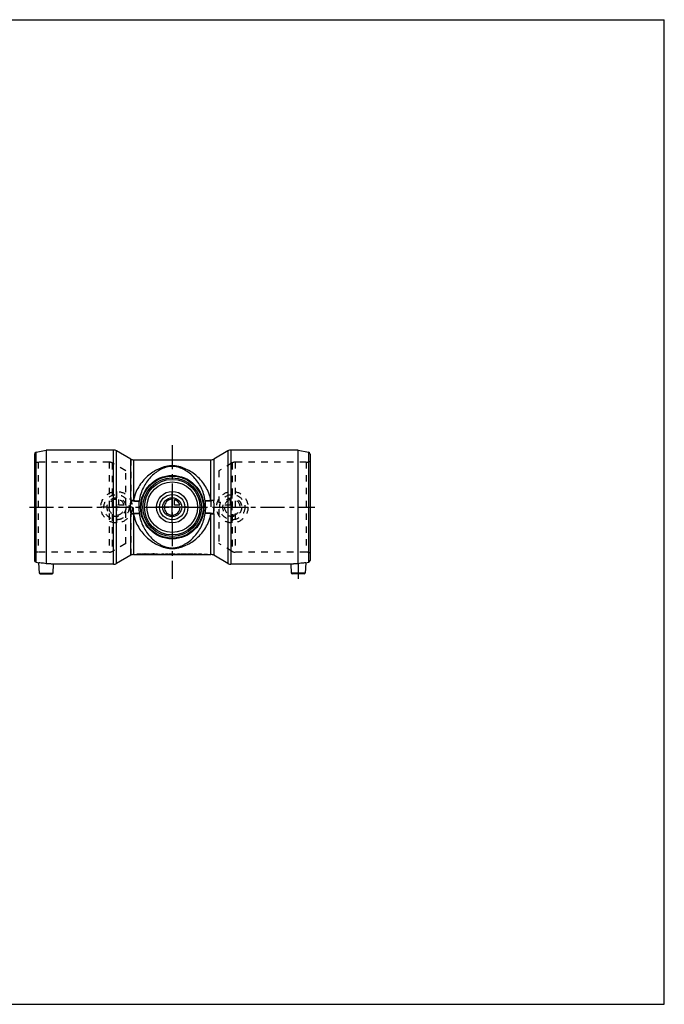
# Model space of a CAD drawing. Header units: millimetres. Extents: x 0 to 1000, y 0 to 1000.
import ezdxf

# ---------------------------------------------------------------- set-up
doc = ezdxf.new("R2010")
doc.units = ezdxf.units.MM
doc.header["$LTSCALE"] = 65.185185
doc.linetypes.add('CENTER', pattern=[0.6, 0.375, -0.075, 0.075, -0.075])
doc.linetypes.add('HIDDEN', pattern=[0.2, 0.1, -0.1])
doc.layers.get('0').update_dxf_attribs({"linetype": 'CONTINUOUS'})
for name, color, linetype in [('ACHSEN_S', 7, 'CONTINUOUS'), ('KOERPER', 7, 'CONTINUOUS'), ('KONST.EL_MIT_GEO', 7, 'CONTINUOUS'), ('KONSTR_EL', 7, 'CONTINUOUS'), ('KURVEN', 7, 'CONTINUOUS')]:
    doc.layers.add(name, color=color, linetype=linetype)

msp = doc.modelspace()

# ---------------------------------------------------------------- linework, layer by layer
at = {"color": 7, "linetype": 'Continuous'}
for p, q in [((0, 1000), (1000, 1000)), ((1000, 0), (1000, 1000)), ((0, 0), (1000, 0))]:
    msp.add_line(p, q, dxfattribs=at)
at = {"layer": 'ACHSEN_S', "color": 40, "linetype": 'CENTER'}
for p, q in [((500, 567.9), (500, 432.1)), ((355, 504.9), (645, 504.9))]:
    msp.add_line(p, q, dxfattribs=at)
at = {"layer": 'KOERPER', "color": 7, "linetype": 'Continuous'}
for p, q in [((556.6, 562.1), (542.2, 553.8)), ((628, 562.9), (559.6, 562.9)), ((460.8, 553), (539.2, 553)), ((372, 504.9), (372, 447.4)), ((628, 447.4), (628, 504.9)), ((460.8, 456.8), (472.4, 456.8)), ((473.6, 456.8), (483, 456.8)), ((488.4, 456.8), (489.4, 456.8)), ((493.8, 456.8), (497, 456.8)), ((499.1, 456.8), (502.8, 456.8)), ((505.1, 456.8), (508.8, 456.8)), ((510.9, 456.8), (515.6, 456.8)), ((521.4, 456.8), (522.4, 456.8)), ((524.9, 456.8), (527.7, 456.8)), ((529.7, 456.8), (532.2, 456.8)), ((535.4, 456.8), (539.2, 456.8)), ((556.6, 447.7), (542.2, 456)), ((620.5, 446.9), (559.6, 446.9))]:
    msp.add_line(p, q, dxfattribs=at)
at = {"layer": 'KOERPER', "color": 8, "linetype": 'HIDDEN'}
for p, q in [((452.7, 467.9), (452.7, 541.9)), ((547.3, 541.9), (547.3, 467.9)), ((533.1, 456.8), (534.5, 456.8))]:
    msp.add_line(p, q, dxfattribs=at)
at = {"layer": 'KOERPER', "color": 40, "linetype": 'CENTER'}
msp.add_line((628, 447.4), (628, 432.1), dxfattribs=at)
at = {"layer": 'KOERPER', "color": 7, "linetype": 'Continuous'}
for radius in [31.5, 29.8]:
    msp.add_circle((500, 504.9), radius, dxfattribs=at)
for centre, radius, start, end in [((371.9, 388.9), 58.5, 82.5606, 89.9435), ((628, 389.5), 57.9, 90.0171, 97.4788)]:
    msp.add_arc(centre, radius, start, end, dxfattribs=at)
at = {"layer": 'KOERPER', "color": 8, "linetype": 'HIDDEN'}
for centre, radius, start, end in [((372, 389.5), 57.9, 82.5212, 89.9829), ((628.1, 388.9), 58.5, 90.0565, 97.4394)]:
    msp.add_arc(centre, radius, start, end, dxfattribs=at)
at = {"layer": 'KOERPER', "color": 7, "linetype": 'Continuous'}
for points, knots in [([(372, 447.4), (370.2, 447.8), (367.7, 448.1), (365.2, 448.3), (364.4, 448.4)], [0, 0, 0, 0, 0.70622, 1, 1, 1, 1]), ([(635.6, 448.4), (634.8, 448.3), (632.3, 448.1), (629.8, 447.8), (628, 447.4)], [0, 0, 0, 0, 0.29379, 1, 1, 1, 1])]:
    msp.add_open_spline(points, degree=3, knots=knots, dxfattribs=at)
at = {"layer": 'KONST.EL_MIT_GEO', "color": 7, "linetype": 'Continuous'}
for p, q in [((457.8, 511.8), (457.8, 553.8)), ((460.8, 553), (460.8, 511.6)), ((539.2, 511.6), (539.2, 553)), ((542.2, 553.8), (542.2, 511.8)), ((457.8, 456), (457.8, 498.1)), ((460.8, 498.2), (460.8, 456.8)), ((539.2, 456.8), (539.2, 498.2)), ((542.2, 498.1), (542.2, 456)), ((473, 456.8), (472.4, 456.8)), ((473.6, 456.8), (473, 456.8)), ((503, 456.8), (502.8, 456.8)), ((505.1, 456.8), (504.9, 456.8))]:
    msp.add_line(p, q, dxfattribs=at)
at = {"layer": 'KONST.EL_MIT_GEO', "color": 8, "linetype": 'HIDDEN'}
for p, q in [((460.8, 498.2), (460.8, 511.6)), ((539.2, 511.6), (539.2, 498.2)), ((542.2, 498.1), (542.2, 511.8)), ((483, 456.8), (483, 457.5)), ((488.4, 456.8), (488.4, 456.8)), ((489.4, 456.8), (489.4, 457.5)), ((497, 456.8), (497, 457.5)), ((499.1, 457.5), (499.1, 456.8)), ((508.8, 456.8), (508.8, 457.5)), ((510.9, 457.2), (510.9, 456.8)), ((515.6, 456.8), (515.6, 457.5)), ((521.4, 456.8), (521.4, 456.8)), ((522.4, 456.8), (522.4, 457.5)), ((529.7, 457.5), (529.7, 456.8))]:
    msp.add_line(p, q, dxfattribs=at)
at = {"layer": 'KONST.EL_MIT_GEO', "color": 7, "linetype": 'Continuous'}
for radius in [32.2, 28.2, 25.7]:
    msp.add_circle((500, 504.9), radius, dxfattribs=at)
at = {"layer": 'KONST.EL_MIT_GEO', "color": 8, "linetype": 'HIDDEN'}
msp.add_circle((500, 504.9), 31.5, dxfattribs=at)
at = {"layer": 'KONST.EL_MIT_GEO', "color": 7, "linetype": 'Continuous'}
for centre, radius, start, end in [((504.2, 504.9), 46.9, 171.5985, 179.9869), ((519, 504.9), 53, 172.9673, 179.9873), ((481.1, 504.9), 52.8, 0.0031, 7.0423), ((495.9, 504.9), 46.8, 0.0031, 8.4115), ((504.1, 504.9), 46.8, 180.0031, 188.4115), ((518.9, 504.9), 52.8, 180.0031, 187.0423), ((481, 504.9), 53, 352.9674, 359.9872), ((495.8, 504.9), 46.9, 351.5986, 359.9868), ((533.8, 292.7), 164.1, 89.8333, 90.1684)]:
    msp.add_arc(centre, radius, start, end, dxfattribs=at)
at = {"layer": 'KONST.EL_MIT_GEO', "color": 8, "linetype": 'HIDDEN'}
for centre, major_axis, ratio, start_param, end_param in [((464, 504.9), (36.8, -36.8), 0.8391, -0.87266, -0.69813), ((482, 504.9), (36.8, 36.8), 0.8391, -2.44346, -2.32665), ((500.1, 504.9), (-3, 48.1), 0.31885, -3.33616, -3.16162), ((507.8, 504.9), (3, 48.1), 0.31885, -3.12156, -2.94703)]:
    msp.add_ellipse(centre, major_axis=major_axis, ratio=ratio, start_param=start_param, end_param=end_param, dxfattribs=at)
at = {"layer": 'KONST.EL_MIT_GEO', "color": 7, "linetype": 'Continuous'}
for points, knots in [([(539.2, 511.6), (538.8, 514.1), (537.5, 519), (534.3, 525.6), (530.1, 531.4), (525.3, 536.3), (519.9, 540.5), (515, 543.2), (510.8, 545), (507.4, 546), (503.8, 546.8), (500, 547), (496.2, 546.8), (492.6, 546), (489.2, 545), (485, 543.2), (480.1, 540.5), (474.7, 536.3), (469.9, 531.4), (465.7, 525.6), (462.5, 519), (461.2, 514.1), (460.8, 511.6)], [0, 0, 0, 0, 0.06694, 0.13159, 0.19386, 0.25417, 0.31327, 0.37231, 0.40244, 0.43352, 0.46605, 0.5, 0.53395, 0.56648, 0.59756, 0.62769, 0.68673, 0.74583, 0.80614, 0.86841, 0.93306, 1, 1, 1, 1]), ([(533.6, 511.4), (533.2, 513.8), (532.1, 518.4), (529.5, 524.8), (526.2, 530.4), (522.2, 535.3), (517.7, 539.4), (513.5, 542.3), (509.9, 544.1), (506.9, 545.3), (503.6, 546.2), (500, 546.5), (496.4, 546.2), (493.1, 545.3), (490.1, 544.1), (486.5, 542.3), (482.3, 539.4), (477.8, 535.3), (473.8, 530.4), (470.5, 524.8), (467.9, 518.4), (466.8, 513.8), (466.4, 511.4)], [0, 0, 0, 0, 0.0691, 0.13498, 0.19751, 0.25724, 0.31512, 0.37255, 0.40189, 0.43239, 0.46498, 0.5, 0.53502, 0.56761, 0.59811, 0.62745, 0.68488, 0.74276, 0.80249, 0.86502, 0.9309, 1, 1, 1, 1]), ([(457.8, 511.8), (458.2, 511.7), (459, 511.5), (460.3, 511.3), (461.6, 511.1), (462.9, 511), (464.1, 511), (465.1, 511), (465.8, 511.1), (466.2, 511.3), (466.4, 511.3), (466.4, 511.4)], [0, 0, 0, 0, 0.14249, 0.2939, 0.44693, 0.5942, 0.72867, 0.84405, 0.93538, 0.97107, 1, 1, 1, 1]), ([(460.8, 511.6), (460.5, 511.6), (459.5, 511.7), (458.5, 511.7), (457.8, 511.8)], [0, 0, 0, 0, 0.26084, 1, 1, 1, 1]), ([(460.8, 511.6), (461.4, 511.6), (462.6, 511.4), (464, 511.3), (465, 511.3), (465.6, 511.3), (466.1, 511.3), (466.3, 511.4), (466.4, 511.4)], [0, 0, 0, 0, 0.33005, 0.62478, 0.74957, 0.85512, 0.93908, 1, 1, 1, 1]), ([(542.2, 511.8), (541.8, 511.7), (541, 511.5), (539.7, 511.3), (538.4, 511.1), (537.1, 511), (535.9, 511), (534.9, 511), (534.2, 511.1), (533.8, 511.3), (533.6, 511.3), (533.6, 511.4)], [0, 0, 0, 0, 0.14249, 0.2939, 0.44693, 0.5942, 0.72867, 0.84405, 0.93538, 0.97107, 1, 1, 1, 1]), ([(539.2, 511.6), (538.6, 511.6), (537.4, 511.4), (536, 511.3), (535, 511.3), (534.4, 511.3), (533.9, 511.3), (533.7, 511.4), (533.6, 511.4)], [0, 0, 0, 0, 0.33005, 0.62478, 0.74957, 0.85512, 0.93908, 1, 1, 1, 1]), ([(542.2, 511.8), (542, 511.7), (541, 511.7), (540, 511.6), (539.2, 511.6)], [0, 0, 0, 0, 0.23499, 1, 1, 1, 1]), ([(457.8, 498.1), (458.2, 498.2), (459, 498.4), (460.3, 498.6), (461.6, 498.7), (462.9, 498.8), (464.1, 498.8), (465.1, 498.8), (465.8, 498.7), (466.2, 498.6), (466.4, 498.5), (466.4, 498.4)], [0, 0, 0, 0, 0.14249, 0.2939, 0.44693, 0.5942, 0.72867, 0.84405, 0.93538, 0.97107, 1, 1, 1, 1]), ([(457.8, 498.1), (458, 498.1), (459, 498.2), (460, 498.2), (460.8, 498.2)], [0, 0, 0, 0, 0.23499, 1, 1, 1, 1]), ([(460.8, 498.2), (461.4, 498.3), (462.6, 498.4), (464, 498.5), (465, 498.6), (465.6, 498.6), (466.1, 498.5), (466.3, 498.5), (466.4, 498.4)], [0, 0, 0, 0, 0.33005, 0.62478, 0.74957, 0.85512, 0.93908, 1, 1, 1, 1]), ([(460.8, 498.2), (461.2, 495.7), (462.5, 490.8), (465.7, 484.2), (469.9, 478.4), (474.7, 473.5), (480.1, 469.4), (485, 466.6), (489.2, 464.9), (492.6, 463.8), (496.2, 463.1), (500, 462.8), (503.8, 463.1), (507.4, 463.8), (510.8, 464.9), (515, 466.6), (519.9, 469.4), (525.3, 473.5), (530.1, 478.4), (534.3, 484.2), (537.5, 490.8), (538.8, 495.7), (539.2, 498.2)], [0, 0, 0, 0, 0.06694, 0.13159, 0.19386, 0.25416, 0.31326, 0.3723, 0.40244, 0.43352, 0.46605, 0.5, 0.53395, 0.56648, 0.59756, 0.62769, 0.68674, 0.74584, 0.80614, 0.86841, 0.93306, 1, 1, 1, 1]), ([(466.4, 498.4), (466.8, 496.1), (467.9, 491.5), (470.5, 485.1), (473.8, 479.4), (477.8, 474.6), (482.3, 470.4), (486.5, 467.6), (490.1, 465.7), (493.1, 464.5), (496.4, 463.7), (500, 463.3), (503.6, 463.7), (506.9, 464.5), (509.9, 465.7), (513.5, 467.6), (517.7, 470.4), (522.2, 474.6), (526.2, 479.4), (529.5, 485.1), (532.1, 491.5), (533.2, 496.1), (533.6, 498.4)], [0, 0, 0, 0, 0.0691, 0.13498, 0.19751, 0.25724, 0.31511, 0.37254, 0.40188, 0.43239, 0.46498, 0.5, 0.53502, 0.56761, 0.59812, 0.62746, 0.68489, 0.74276, 0.80249, 0.86502, 0.9309, 1, 1, 1, 1]), ([(542.2, 498.1), (541.8, 498.2), (541, 498.4), (539.7, 498.6), (538.4, 498.7), (537.1, 498.8), (535.9, 498.8), (534.9, 498.8), (534.2, 498.7), (533.8, 498.6), (533.6, 498.5), (533.6, 498.4)], [0, 0, 0, 0, 0.14249, 0.2939, 0.44693, 0.5942, 0.72867, 0.84405, 0.93538, 0.97107, 1, 1, 1, 1]), ([(539.2, 498.2), (538.6, 498.3), (537.4, 498.4), (536, 498.5), (535, 498.6), (534.4, 498.6), (533.9, 498.5), (533.7, 498.5), (533.6, 498.4)], [0, 0, 0, 0, 0.33005, 0.62478, 0.74957, 0.85512, 0.93908, 1, 1, 1, 1]), ([(539.2, 498.2), (539.5, 498.2), (540.5, 498.2), (541.5, 498.1), (542.2, 498.1)], [0, 0, 0, 0, 0.26084, 1, 1, 1, 1]), ([(493.8, 456.8), (493.7, 456.8), (493.1, 456.8), (492.5, 456.8), (492, 456.8)], [0, 0, 0, 0, 0.22138, 1, 1, 1, 1]), ([(533.3, 456.8), (533.2, 456.8), (532.8, 456.8), (532.5, 456.8), (532.2, 456.8)], [0, 0, 0, 0, 0.27759, 1, 1, 1, 1]), ([(535.4, 456.8), (535.3, 456.8), (534.9, 456.8), (534.6, 456.8), (534.3, 456.8)], [0, 0, 0, 0, 0.21735, 1, 1, 1, 1])]:
    msp.add_open_spline(points, degree=3, knots=knots, dxfattribs=at)
at = {"layer": 'KONST.EL_MIT_GEO', "color": 8, "linetype": 'HIDDEN'}
for points, knots in [([(494.8, 456.9), (494.8, 456.9), (494.7, 456.8), (494.7, 456.8), (494.6, 456.8), (494.5, 456.8), (494.4, 456.8), (494.1, 456.8), (493.9, 456.8), (493.8, 456.8)], [0, 0, 0, 0, 0.02081, 0.07132, 0.15336, 0.26641, 0.40931, 0.58052, 1, 1, 1, 1]), ([(494, 457), (494.1, 457), (494.3, 457), (494.5, 456.9), (494.6, 456.9), (494.7, 456.9), (494.7, 456.9), (494.8, 456.9), (494.8, 456.9), (494.8, 456.9)], [0, 0, 0, 0, 0.42024, 0.59066, 0.73253, 0.84471, 0.92641, 0.97744, 1, 1, 1, 1]), ([(531.6, 456.8), (531.6, 456.8), (531.6, 456.8), (531.6, 456.9), (531.7, 456.9), (531.8, 456.9), (531.8, 456.9), (532, 456.9), (532.2, 456.9), (532.6, 456.9), (533, 457), (533.4, 457), (533.8, 457), (534.2, 457), (534.6, 457), (535, 456.9), (535.3, 456.9), (535.6, 456.9), (535.7, 456.9), (535.8, 456.9), (535.9, 456.9), (536, 456.9), (536, 456.8), (536, 456.8), (536, 456.8)], [0, 0, 0, 0, 0.00293, 0.01028, 0.02224, 0.03873, 0.05963, 0.08475, 0.14672, 0.22232, 0.30867, 0.40244, 0.5, 0.59756, 0.69133, 0.77768, 0.85328, 0.91525, 0.94037, 0.96127, 0.97777, 0.98972, 0.99707, 1, 1, 1, 1]), ([(536, 456.8), (536, 456.8), (536, 456.8), (536, 456.8), (535.9, 456.8), (535.8, 456.8), (535.7, 456.8), (535.6, 456.8), (535.4, 456.8), (535.4, 456.8)], [0, 0, 0, 0, 0.01933, 0.06901, 0.15026, 0.26263, 0.40517, 0.57664, 1, 1, 1, 1])]:
    msp.add_open_spline(points, degree=3, knots=knots, dxfattribs=at)
at = {"layer": 'KONSTR_EL', "color": 7, "linetype": 'Continuous'}
for p, q in [((361.6, 560.9), (372, 562.9)), ((361.6, 448.9), (361.6, 560.9)), ((372, 562.9), (372, 504.9)), ((440.4, 562.9), (372, 562.9)), ((440.4, 446.9), (440.4, 562.9)), ((443.4, 447.7), (443.4, 562.1)), ((457.8, 553.8), (443.4, 562.1)), ((556.6, 562.1), (556.6, 447.7)), ((559.6, 562.9), (559.6, 446.9)), ((628, 562.9), (638.4, 560.9)), ((628, 504.9), (628, 562.9)), ((638.4, 560.9), (638.4, 448.9)), ((360, 558.9), (360, 450.9)), ((640, 558.9), (640, 450.9)), ((457.8, 456), (443.4, 447.7)), ((473, 456.8), (473, 456.7)), ((483, 456.8), (488.4, 456.8)), ((483, 456.8), (483, 456.7)), ((483, 456.7), (488.4, 456.7)), ((488.4, 456.8), (488.4, 456.7)), ((489.4, 456.8), (492, 456.8)), ((489.4, 456.8), (489.4, 456.7)), ((489.4, 456.7), (492, 456.7)), ((492, 456.8), (492, 456.7)), ((494.8, 456.8), (494.8, 456.8)), ((497, 456.8), (499.1, 456.8)), ((497, 456.8), (497, 456.7)), ((497, 456.7), (499.1, 456.7)), ((499.1, 456.8), (499.1, 456.7)), ((503, 456.8), (504.9, 456.8)), ((503, 456.8), (503, 456.7)), ((503, 456.7), (504.9, 456.7)), ((504.9, 456.8), (504.9, 456.7)), ((508.8, 456.8), (510.9, 456.8)), ((508.8, 456.8), (508.8, 456.7)), ((508.8, 456.7), (510.9, 456.7)), ((510.9, 456.8), (510.9, 456.7)), ((515.6, 456.8), (521.4, 456.8)), ((515.6, 456.8), (515.6, 456.7)), ((515.6, 456.7), (521.4, 456.7)), ((521.4, 456.8), (521.4, 456.7)), ((522.4, 456.8), (524.5, 456.8)), ((522.4, 456.8), (522.4, 456.7)), ((522.4, 456.7), (524.5, 456.7)), ((524.5, 456.8), (524.5, 456.7)), ((527.7, 456.8), (529.7, 456.8)), ((527.7, 456.8), (527.7, 456.7)), ((527.7, 456.7), (529.7, 456.7)), ((529.7, 456.8), (529.7, 456.7)), ((531.6, 456.8), (531.6, 456.7)), ((531.6, 456.7), (531.6, 456.7)), ((532.2, 456.7), (532.2, 456.7)), ((536, 456.8), (536, 456.7)), ((361.6, 448.9), (364.4, 448.4)), ((365, 438), (364.4, 448.4)), ((379, 438), (379.5, 446.9)), ((440.4, 446.9), (379.5, 446.9)), ((620.5, 446.9), (621, 438)), ((635.6, 448.4), (635, 438)), ((635.6, 448.4), (638.4, 448.9)), ((365, 438), (379, 438)), ((365.9, 437.1), (378.1, 437.1)), ((635, 438), (621, 438)), ((634.1, 437.1), (621.9, 437.1))]:
    msp.add_line(p, q, dxfattribs=at)
at = {"layer": 'KONSTR_EL', "color": 8, "linetype": 'HIDDEN'}
for p, q in [((363.9, 550.6), (363.9, 459.2)), ((436, 550.6), (363.9, 550.6)), ((436, 550.6), (436, 459.2)), ((457.8, 553.8), (457.8, 456)), ((636.1, 550.6), (564, 550.6)), ((564, 550.6), (564, 459.2)), ((636.1, 550.6), (636.1, 459.2)), ((439, 549.8), (439, 460)), ((452.7, 541.9), (439, 549.8)), ((561, 549.8), (547.3, 541.9)), ((561, 549.8), (561, 460)), ((452.7, 467.9), (439, 460)), ((561, 460), (547.3, 467.9)), ((436, 459.2), (363.9, 459.2)), ((464, 457.5), (468, 457.5)), ((464, 457.5), (464, 457.4)), ((464, 457.4), (468, 457.4)), ((466.9, 457.4), (468, 457.4)), ((466.9, 457.4), (466.9, 457.3)), ((466.9, 457.3), (468, 457.3)), ((468, 457.3), (468, 457.5)), ((468.7, 457.5), (469.6, 457.5)), ((468.7, 457.1), (468.7, 457.5)), ((468.7, 457.4), (469.6, 457.4)), ((468.7, 457.2), (470.2, 457.2)), ((468.7, 457.1), (470.2, 457.1)), ((469.6, 457.2), (469.6, 457.5)), ((469.6, 457.4), (470.2, 457.4)), ((469.6, 457.3), (470.2, 457.3)), ((469.6, 457.3), (470.2, 457.3)), ((469.6, 457.3), (470.2, 457.3)), ((469.6, 457.2), (470.2, 457.2)), ((469.6, 457.2), (470.2, 457.2)), ((470.2, 457.2), (470.2, 457.4)), ((470.2, 457.1), (470.2, 457.3)), ((470.5, 457.5), (471.4, 457.5)), ((470.5, 457.1), (470.5, 457.5)), ((470.5, 457.4), (471.4, 457.4)), ((470.5, 457.2), (471.5, 457.2)), ((470.5, 457.1), (471.5, 457.1)), ((471.4, 457.2), (471.4, 457.5)), ((471.4, 457.3), (471.4, 457.3)), ((471.4, 457.3), (471.4, 457.2)), ((471.4, 457.2), (471.4, 457.2)), ((471.5, 457.2), (471.5, 457.1)), ((471.6, 457.3), (471.6, 457.2)), ((471.6, 457.3), (471.6, 457.2)), ((471.7, 457.3), (471.7, 457.2)), ((471.8, 457.5), (472.7, 457.5)), ((471.8, 457.5), (471.8, 457.4)), ((471.8, 457.4), (472.7, 457.4)), ((472.1, 457.4), (472.1, 457.3)), ((472.3, 457.2), (472.3, 457.1)), ((472.4, 456.7), (473.6, 456.7)), ((472.5, 457.3), (472.5, 457.2)), ((472.6, 457.3), (472.6, 457.2)), ((472.7, 457.5), (472.7, 457.4)), ((472.9, 457.5), (473.8, 457.5)), ((472.9, 457.1), (472.9, 457.5)), ((472.9, 457.4), (473.8, 457.4)), ((472.9, 457.2), (473.8, 457.2)), ((472.9, 457.1), (473.8, 457.1)), ((473, 456.8), (473, 456.8)), ((473.8, 457.1), (473.8, 457.5)), ((473.9, 457.5), (474.8, 457.5)), ((473.9, 457.5), (473.9, 457.4)), ((473.9, 457.4), (474.8, 457.4)), ((474.6, 457.2), (475.6, 457.2)), ((474.6, 457.2), (474.6, 457.1)), ((474.6, 457.1), (475.6, 457.1)), ((474.8, 457.5), (474.8, 457.4)), ((474.9, 457.5), (475.4, 457.5)), ((474.9, 457.5), (474.9, 457.4)), ((474.9, 457.4), (475.4, 457.4)), ((475, 457.4), (475.3, 457.4)), ((475, 457.4), (475, 457.3)), ((475, 457.3), (475.3, 457.3)), ((475.1, 457.3), (475.1, 457.2)), ((475.3, 457.4), (475.3, 457.3)), ((475.4, 457.5), (475.4, 457.4)), ((475.5, 457.5), (476.3, 457.5)), ((475.5, 457.5), (475.5, 457.4)), ((475.5, 457.4), (476.3, 457.4)), ((475.6, 457.2), (475.6, 457.1)), ((476.3, 457.5), (476.3, 457.4)), ((476.3, 457.3), (476.8, 457.3)), ((476.3, 457.1), (476.3, 457.3)), ((476.3, 457.2), (476.8, 457.2)), ((476.3, 457.2), (478.2, 457.2)), ((476.3, 457.1), (478.2, 457.1)), ((476.8, 457.5), (477.7, 457.5)), ((476.8, 457.2), (476.8, 457.5)), ((476.8, 457.4), (477.7, 457.4)), ((477.4, 457.1), (479.2, 457.1)), ((477.4, 457.1), (477.4, 457)), ((477.4, 457), (479.2, 457)), ((477.7, 457.2), (477.7, 457.5)), ((477.7, 457.3), (478.2, 457.3)), ((477.7, 457.2), (478.2, 457.2)), ((478.2, 457.1), (478.2, 457.3)), ((478.4, 457.5), (480, 457.5)), ((478.4, 457.1), (478.4, 457.5)), ((478.4, 457.4), (480, 457.4)), ((478.4, 457.2), (480, 457.2)), ((478.4, 457.1), (480, 457.1)), ((479.2, 457.1), (479.2, 457)), ((479.3, 457.4), (479.9, 457.4)), ((479.3, 457.4), (480, 457.4)), ((479.3, 457.2), (479.3, 457.4)), ((479.3, 457.3), (480, 457.3)), ((479.3, 457.3), (479.9, 457.3)), ((479.3, 457.3), (479.9, 457.3)), ((479.3, 457.3), (480, 457.3)), ((479.3, 457.2), (480, 457.2)), ((479.3, 457.2), (479.9, 457.2)), ((479.9, 457.2), (479.9, 457.4)), ((480, 457.3), (480, 457.5)), ((480, 457.1), (480, 457.3)), ((480.2, 457.3), (480.2, 457.3)), ((480.3, 457.4), (480.3, 457.3)), ((480.5, 457.2), (480.5, 457.1)), ((480.6, 457.5), (480.6, 457.4)), ((481, 457.5), (481, 457.4)), ((481.1, 457.4), (481.1, 457.3)), ((481.2, 457.4), (481.2, 457.3)), ((481.2, 457.3), (481.2, 457.2)), ((481.4, 457.6), (481.4, 457.5)), ((481.4, 457.2), (481.4, 457.1)), ((481.6, 457.4), (481.6, 457.4)), ((481.6, 457.3), (481.6, 457.2)), ((481.7, 457.5), (481.7, 457.4)), ((481.7, 457.2), (481.7, 457.1)), ((481.8, 457.4), (481.8, 457.3)), ((481.8, 457.3), (481.8, 457.2)), ((481.9, 457.3), (481.9, 457.5)), ((481.9, 457.1), (481.9, 457.3)), ((483, 457.5), (485, 457.5)), ((483, 457.4), (485, 457.4)), ((483, 456.7), (488.4, 456.7)), ((483, 456.7), (483, 456.7)), ((485, 457), (485, 457.5)), ((485, 457.1), (488.1, 457.1)), ((485, 457), (488.1, 457)), ((485, 456.9), (488.1, 456.9)), ((485, 456.7), (485, 456.9)), ((485, 456.8), (488.1, 456.8)), ((485, 456.8), (488.4, 456.8)), ((485, 456.7), (488.4, 456.7)), ((488.1, 456.8), (488.1, 457.1)), ((488.4, 456.7), (488.4, 456.7)), ((489.4, 457.5), (491.5, 457.5)), ((489.4, 457.4), (491.5, 457.4)), ((489.4, 456.7), (493.8, 456.7)), ((489.4, 456.7), (489.4, 456.7)), ((491.5, 457), (491.5, 457.5)), ((491.5, 457.1), (492.1, 457.1)), ((491.5, 457), (492.1, 457)), ((491.5, 456.9), (492, 456.9)), ((491.5, 456.7), (491.5, 456.9)), ((491.5, 456.8), (492, 456.8)), ((491.5, 456.8), (492, 456.8)), ((491.5, 456.7), (492, 456.7)), ((492, 456.9), (492, 456.8)), ((492.1, 457.1), (492.1, 457)), ((492.7, 456.9), (492.7, 456.8)), ((493.8, 457.5), (496, 457.5)), ((493.8, 457.5), (493.8, 457.4)), ((493.8, 457.4), (496, 457.4)), ((494, 457), (494, 456.9)), ((494.8, 456.9), (494.8, 456.8)), ((496, 457.5), (496, 457.4)), ((497, 457.5), (499.1, 457.5)), ((497, 457.4), (499.1, 457.4)), ((497, 456.7), (499.1, 456.7)), ((497, 456.7), (497, 456.7)), ((499.1, 456.7), (499.1, 456.7)), ((500.1, 457.5), (502.2, 457.5)), ((500.1, 457.5), (500.1, 457.4)), ((500.1, 457.4), (502.2, 457.4)), ((502.2, 457.5), (502.2, 457.4)), ((502.7, 457.3), (505.2, 457.3)), ((502.7, 457.3), (502.7, 457.2)), ((502.7, 457.2), (505.2, 457.2)), ((502.8, 456.7), (505.1, 456.7)), ((503.4, 457.1), (504.6, 457.1)), ((503.4, 457.1), (503.4, 457)), ((503.4, 457), (504.6, 457)), ((504, 456.9), (504, 456.8)), ((504.6, 457.1), (504.6, 457)), ((505.2, 457.3), (505.2, 457.2)), ((505.7, 457.5), (507.8, 457.5)), ((505.7, 457.5), (505.7, 457.4)), ((505.7, 457.4), (507.8, 457.4)), ((507.8, 457.5), (507.8, 457.4)), ((508.8, 457.5), (514.6, 457.5)), ((508.8, 457.4), (514.6, 457.4)), ((508.8, 456.7), (510.9, 456.7)), ((508.8, 456.7), (508.8, 456.7)), ((510.9, 457.2), (514.6, 457.2)), ((510.9, 457.1), (514.6, 457.1)), ((510.9, 456.7), (510.9, 456.7)), ((514.6, 457.1), (514.6, 457.5)), ((515.6, 457.5), (521.4, 457.5)), ((515.6, 457.4), (521.4, 457.4)), ((515.6, 456.7), (521.4, 456.7)), ((515.6, 456.7), (515.6, 456.7)), ((517.7, 457.2), (521.4, 457.2)), ((517.7, 457), (517.7, 457.2)), ((517.7, 457.1), (521.1, 457.1)), ((517.7, 457.1), (521.4, 457.1)), ((517.7, 457), (521.1, 457)), ((517.7, 456.9), (521.1, 456.9)), ((517.7, 456.7), (517.7, 456.9)), ((517.7, 456.8), (521.1, 456.8)), ((517.7, 456.8), (521.4, 456.8)), ((517.7, 456.7), (521.4, 456.7)), ((521.1, 456.8), (521.1, 457.1)), ((521.4, 457.1), (521.4, 457.5)), ((521.4, 456.7), (521.4, 456.7)), ((522.4, 457.5), (524.5, 457.5)), ((522.4, 457.4), (524.5, 457.4)), ((522.4, 456.7), (524.9, 456.7)), ((522.4, 456.7), (522.4, 456.7)), ((524.5, 456.8), (524.5, 457.5)), ((527.7, 457.5), (529.7, 457.5)), ((527.7, 457.5), (527.7, 457.4)), ((527.7, 457.4), (529.7, 457.4)), ((527.7, 456.8), (527.7, 457)), ((527.7, 456.7), (529.7, 456.7)), ((527.7, 456.7), (527.7, 456.7)), ((529.7, 456.7), (529.7, 456.7)), ((531.6, 456.8), (531.6, 456.8)), ((532.1, 456.8), (532.1, 456.7)), ((532.1, 456.7), (532.1, 456.7)), ((532.2, 456.7), (535.3, 456.7)), ((533.1, 456.8), (534.5, 456.8)), ((533.3, 456.9), (533.6, 456.9)), ((533.3, 456.7), (533.3, 456.9)), ((533.3, 456.8), (533.6, 456.8)), ((533.6, 456.7), (533.6, 456.9)), ((533.6, 456.8), (533.8, 456.8)), ((533.6, 456.8), (533.8, 456.8)), ((533.6, 456.8), (533.8, 456.8)), ((533.6, 456.7), (533.8, 456.7)), ((533.6, 456.7), (533.8, 456.7)), ((533.6, 456.7), (533.8, 456.7)), ((533.8, 456.8), (533.8, 456.7)), ((534, 456.9), (534.4, 456.9)), ((534, 456.9), (534, 456.8)), ((534, 456.8), (534.4, 456.8)), ((534, 456.8), (534, 456.7)), ((534.1, 456.8), (534.1, 456.7)), ((534.3, 456.8), (534.3, 456.7)), ((534.4, 456.8), (534.3, 456.8)), ((534.3, 456.8), (534.3, 456.8)), ((534.4, 456.9), (534.4, 456.8)), ((535.5, 456.8), (535.5, 456.7)), ((536, 456.8), (536, 456.8)), ((636.1, 459.2), (564, 459.2))]:
    msp.add_line(p, q, dxfattribs=at)
at = {"layer": 'KONSTR_EL', "color": 7, "linetype": 'Continuous'}
for centre, radius, start, end in [((362, 558.9), 2, 101, 180), ((440.4, 556.9), 6, 60, 90), ((559.6, 556.9), 6, 90, 120), ((638, 558.9), 2, 0, 79), ((460.8, 559), 6, 240, 270), ((539.2, 559), 6, 270, 300), ((362, 450.9), 2, 180, 259), ((460.8, 450.8), 6, 90, 120), ((533.8, 288.8), 167.9, 89.8501, 90.1501), ((535.3, 496.9), 40.2, 269.996, 270.1323), ((539.2, 450.8), 6, 60, 90), ((638, 450.9), 2, 281, 360), ((440.4, 452.9), 6, 270, 300), ((559.6, 452.9), 6, 240, 270), ((365.9, 438.1), 1, 183, 270), ((378.1, 438.1), 1, 270, 357), ((621.9, 438.1), 1, 183, 270), ((634.1, 438.1), 1, 270, 357)]:
    msp.add_arc(centre, radius, start, end, dxfattribs=at)
at = {"layer": 'KONSTR_EL', "color": 8, "linetype": 'HIDDEN'}
for centre, radius, start, end in [((363.9, 560.6), 10, 247.2943, 270), ((436, 544.6), 6, 60, 90), ((564, 544.6), 6, 90, 120), ((636.1, 560.6), 10, 270, 292.7057), ((363.9, 449.2), 10, 90, 112.7057), ((436, 465.2), 6, 270, 300), ((481.4, 449.3), 8.22, 88.2542, 89.9352), ((481.4, 449.2), 8.22, 88.2542, 89.9352), ((481.4, 473.3), 16.1, 270.0097, 270.952), ((481.4, 473.2), 16.1, 270.0097, 270.9528), ((481.6, 452.8), 4.64, 87.8834, 90.0381), ((481.6, 452.7), 4.64, 87.8831, 90.0382), ((481.6, 462.4), 5.19, 270.0705, 271.802), ((481.6, 462.3), 5.19, 270.0705, 271.8031), ((481.4, 474.1), 17, 270.9295, 271.796), ((481.4, 474), 16.9, 270.9302, 271.7975), ((481.6, 463.7), 6.45, 271.7055, 273.1662), ((481.6, 463.6), 6.44, 271.7065, 273.1679), ((533.8, 432.8), 24, 90.2619, 91.3009), ((533.8, 432.3), 24.5, 90.0054, 90.265), ((533.8, 432.3), 24.5, 89.7455, 90.0051), ((533.8, 451.8), 4.91, 89.0499, 90.0397), ((533.8, 507.1), 50.4, 269.9935, 270.2817), ((533.8, 432.2), 24.6, 89.6082, 89.7457), ((533.8, 432.4), 24.5, 89.4871, 89.6082), ((533.8, 433), 23.9, 88.9647, 89.4887), ((533.8, 433.6), 23.3, 88.7912, 88.9632), ((534.6, 449.7), 7.05, 84.934, 85.943), ((534.8, 452), 4.78, 84.2964, 84.9286), ((564, 465.2), 6, 240, 270), ((636.1, 449.2), 10, 67.2943, 90)]:
    msp.add_arc(centre, radius, start, end, dxfattribs=at)
for centre, major_axis, ratio, start_param, end_param in [((464, 504.9), (36.9, -36.9), 0.8391, -0.87266, -0.76194), ((465.8, 504.9), (36.8, -36.8), 0.8391, -0.84936, -0.72193), ((465.8, 504.9), (36.9, -36.9), 0.8391, -0.84941, -0.72225), ((471.8, 504.9), (4.4, 48.1), 0.42158, -2.94777, -2.92865), ((471.8, 504.9), (4.4, 48.2), 0.42158, -2.94773, -2.92865), ((472.7, 504.9), (7.4, 47.9), 0.57312, -2.9009, -2.87899), ((472.7, 504.9), (7.4, 48), 0.57312, -2.90085, -2.87899), ((480.2, 504.9), (36.8, 36.8), 0.8391, -2.41966, -2.32665), ((480.2, 504.9), (36.9, 36.9), 0.8391, -2.41935, -2.32653), ((473.9, 504.9), (-2.6, 48.1), 0.28488, -3.33175, -3.28231), ((473.9, 504.9), (-2.6, 48.2), 0.28488, -3.33175, -3.28241), ((474.8, 504.9), (-1.7, 48.1), 0.18771, -3.32257, -3.3153), ((474.8, 504.9), (-1.7, 48.2), 0.18771, -3.32257, -3.31531), ((474.8, 504.9), (-1.7, 48.1), 0.1925, -3.30566, -3.28734), ((474.8, 504.9), (-1.7, 48.2), 0.1925, -3.30569, -3.28741), ((475.5, 504.9), (1.7, 48.1), 0.1973, -2.99549, -2.97717), ((475.5, 504.9), (1.7, 48.2), 0.1973, -2.99542, -2.97714), ((475.5, 504.9), (1.7, 48.1), 0.18771, -2.96789, -2.96061), ((475.5, 504.9), (1.7, 48.2), 0.18771, -2.96787, -2.96061), ((476.3, 504.9), (2.6, 48.1), 0.284, -3.00098, -2.95155), ((476.3, 504.9), (2.6, 48.2), 0.284, -3.00088, -2.95155), ((482, 504.9), (36.9, 36.9), 0.8391, -2.37908, -2.32653), ((493.8, 504.9), (4.9, 48), 0.45545, -2.9929, -2.92046), ((493.8, 504.9), (4.9, 48.1), 0.45545, -2.99275, -2.92046), ((496, 504.9), (4.9, 48), 0.45545, -3.01052, -2.92046), ((496, 504.9), (4.9, 48.1), 0.45545, -3.01033, -2.92046), ((500.1, 504.9), (-3, 48.2), 0.31885, -3.33616, -3.22544), ((502.2, 504.9), (-3, 48.1), 0.31885, -3.33616, -3.30614), ((502.2, 504.9), (-3, 48.2), 0.31885, -3.33616, -3.30621), ((502.2, 504.9), (-3, 48.1), 0.31885, -3.26372, -3.22564), ((502.2, 504.9), (-3, 48.2), 0.31885, -3.26387, -3.22587), ((505.7, 504.9), (3, 48.1), 0.31885, -3.05755, -3.01946), ((505.7, 504.9), (3, 48.2), 0.31885, -3.05732, -3.01931), ((505.7, 504.9), (3, 48.1), 0.31885, -2.97704, -2.94703), ((505.7, 504.9), (3, 48.2), 0.31885, -2.97698, -2.94703), ((507.8, 504.9), (3, 48.2), 0.31885, -3.05774, -2.94703), ((527.7, 504.9), (8.3, 47.8), 0.60406, -2.97048, -2.86311), ((527.7, 504.9), (8.3, 47.9), 0.60406, -2.97026, -2.86311), ((530.1, 504.9), (8.3, 47.8), 0.60406, -3.03764, -2.94314), ((530.1, 504.9), (8.3, 47.9), 0.60406, 9.59306, 9.62339), ((535.3, 504.9), (1.9, 48.1), 0.21799, -3.09637, -3.07502), ((535.3, 504.9), (1.9, 48.2), 0.21799, -3.09608, -3.07477), ((535.6, 504.9), (1.9, 48.1), 0.21799, -3.09879, -3.07502), ((535.6, 504.9), (1.9, 48.2), 0.21799, 3.18469, 3.20841)]:
    msp.add_ellipse(centre, major_axis=major_axis, ratio=ratio, start_param=start_param, end_param=end_param, dxfattribs=at)
at = {"layer": 'KONSTR_EL', "color": 7, "linetype": 'Continuous'}
for centre, major_axis, ratio, start_param, end_param in [((464, 504.9), (36.9, -36.9), 0.8391, 5.52125, 5.59835), ((482, 504.9), (36.9, 36.9), 0.8391, -2.45675, -2.37908), ((500.1, 504.9), (-3, 48.2), 0.31885, 3.05774, 3.13485), ((507.8, 504.9), (3, 48.2), 0.31885, -3.13485, -3.05774), ((530.1, 504.9), (8.3, 47.9), 0.60406, -3.05094, -2.97331), ((530.1, 504.9), (8.3, 47.8), 0.60406, -3.05133, -3.03764)]:
    msp.add_ellipse(centre, major_axis=major_axis, ratio=ratio, start_param=start_param, end_param=end_param, dxfattribs=at)
at = {"layer": 'KONSTR_EL', "color": 8, "linetype": 'HIDDEN'}
for points, knots in [([(471.6, 457.3), (471.6, 457.3), (471.5, 457.3), (471.5, 457.3), (471.4, 457.3)], [0, 0, 0, 0, 0.22096, 1, 1, 1, 1]), ([(471.4, 457.3), (471.4, 457.3), (471.5, 457.3), (471.6, 457.3), (471.6, 457.3)], [0, 0, 0, 0, 0.26291, 1, 1, 1, 1]), ([(471.6, 457.2), (471.6, 457.2), (471.5, 457.2), (471.5, 457.2), (471.4, 457.2)], [0, 0, 0, 0, 0.22099, 1, 1, 1, 1]), ([(471.4, 457.2), (471.4, 457.2), (471.5, 457.2), (471.6, 457.2), (471.6, 457.2)], [0, 0, 0, 0, 0.26291, 1, 1, 1, 1]), ([(471.5, 457.2), (471.6, 457.2), (471.8, 457.2), (472.1, 457.2), (472.3, 457.2)], [0, 0, 0, 0, 0.26049, 1, 1, 1, 1]), ([(471.5, 457.1), (471.6, 457.1), (471.8, 457.1), (472.1, 457.1), (472.3, 457.1)], [0, 0, 0, 0, 0.26049, 1, 1, 1, 1]), ([(471.7, 457.3), (471.7, 457.3), (471.7, 457.3), (471.6, 457.3), (471.6, 457.3)], [0, 0, 0, 0, 0.26633, 1, 1, 1, 1]), ([(471.6, 457.3), (471.6, 457.3), (471.7, 457.3), (471.7, 457.3), (471.7, 457.3)], [0, 0, 0, 0, 0.73713, 1, 1, 1, 1]), ([(471.7, 457.2), (471.7, 457.2), (471.7, 457.2), (471.6, 457.2), (471.6, 457.2)], [0, 0, 0, 0, 0.26634, 1, 1, 1, 1]), ([(471.6, 457.2), (471.6, 457.2), (471.7, 457.2), (471.7, 457.2), (471.7, 457.2)], [0, 0, 0, 0, 0.73709, 1, 1, 1, 1]), ([(472.5, 457.3), (472.4, 457.3), (472.3, 457.4), (472.2, 457.4), (472.1, 457.4)], [0, 0, 0, 0, 0.21747, 1, 1, 1, 1]), ([(472.5, 457.2), (472.4, 457.2), (472.3, 457.3), (472.2, 457.3), (472.1, 457.3)], [0, 0, 0, 0, 0.21747, 1, 1, 1, 1]), ([(472.3, 457.2), (472.3, 457.2), (472.4, 457.2), (472.5, 457.2), (472.6, 457.3), (472.6, 457.3), (472.6, 457.3)], [0, 0, 0, 0, 0.39772, 0.71097, 0.90874, 1, 1, 1, 1]), ([(472.3, 457.1), (472.3, 457.1), (472.4, 457.1), (472.5, 457.1), (472.6, 457.2), (472.6, 457.2), (472.6, 457.2)], [0, 0, 0, 0, 0.39771, 0.71095, 0.90871, 1, 1, 1, 1]), ([(472.6, 457.3), (472.6, 457.3), (472.5, 457.3), (472.5, 457.3), (472.5, 457.3)], [0, 0, 0, 0, 0.28989, 1, 1, 1, 1]), ([(472.6, 457.2), (472.6, 457.2), (472.5, 457.2), (472.5, 457.2), (472.5, 457.2)], [0, 0, 0, 0, 0.28992, 1, 1, 1, 1]), ([(480.3, 457.4), (480.2, 457.4), (480.2, 457.4), (480.2, 457.4), (480.2, 457.3)], [0, 0, 0, 0, 0.38447, 1, 1, 1, 1]), ([(480.2, 457.3), (480.2, 457.3), (480.2, 457.3), (480.3, 457.3), (480.4, 457.2), (480.5, 457.2), (480.5, 457.2)], [0, 0, 0, 0, 0.10446, 0.28978, 0.5896, 1, 1, 1, 1]), ([(480.3, 457.3), (480.2, 457.3), (480.2, 457.3), (480.2, 457.3), (480.2, 457.3)], [0, 0, 0, 0, 0.38444, 1, 1, 1, 1]), ([(480.2, 457.3), (480.2, 457.2), (480.2, 457.2), (480.3, 457.2), (480.4, 457.1), (480.5, 457.1), (480.5, 457.1)], [0, 0, 0, 0, 0.10448, 0.28981, 0.58962, 1, 1, 1, 1]), ([(480.6, 457.5), (480.5, 457.5), (480.4, 457.5), (480.3, 457.5), (480.3, 457.4)], [0, 0, 0, 0, 0.57536, 1, 1, 1, 1]), ([(480.6, 457.4), (480.5, 457.4), (480.4, 457.4), (480.3, 457.4), (480.3, 457.3)], [0, 0, 0, 0, 0.57535, 1, 1, 1, 1]), ([(480.5, 457.2), (480.6, 457.2), (480.9, 457.2), (481.2, 457.2), (481.4, 457.2)], [0, 0, 0, 0, 0.21649, 1, 1, 1, 1]), ([(480.5, 457.1), (480.6, 457.1), (480.9, 457.1), (481.2, 457.1), (481.4, 457.1)], [0, 0, 0, 0, 0.21649, 1, 1, 1, 1]), ([(481, 457.5), (480.9, 457.5), (480.8, 457.5), (480.7, 457.5), (480.6, 457.5)], [0, 0, 0, 0, 0.26539, 1, 1, 1, 1]), ([(481, 457.4), (480.9, 457.4), (480.8, 457.4), (480.7, 457.4), (480.6, 457.4)], [0, 0, 0, 0, 0.26539, 1, 1, 1, 1]), ([(481.4, 457.6), (481.4, 457.6), (481.2, 457.6), (481.1, 457.5), (481, 457.5)], [0, 0, 0, 0, 0.25956, 1, 1, 1, 1]), ([(481.4, 457.5), (481.4, 457.5), (481.2, 457.5), (481.1, 457.4), (481, 457.4)], [0, 0, 0, 0, 0.25956, 1, 1, 1, 1]), ([(481.1, 457.4), (481.1, 457.4), (481.1, 457.4), (481.2, 457.4), (481.2, 457.4), (481.2, 457.4)], [0, 0, 0, 0, 0.29048, 0.57183, 1, 1, 1, 1]), ([(481.2, 457.3), (481.2, 457.3), (481.2, 457.3), (481.1, 457.3), (481.1, 457.3), (481.1, 457.4)], [0, 0, 0, 0, 0.43206, 0.71116, 1, 1, 1, 1]), ([(481.2, 457.2), (481.2, 457.2), (481.2, 457.2), (481.1, 457.2), (481.1, 457.2), (481.1, 457.3)], [0, 0, 0, 0, 0.43203, 0.71111, 1, 1, 1, 1]), ([(481.1, 457.3), (481.1, 457.3), (481.1, 457.3), (481.2, 457.3), (481.2, 457.3), (481.2, 457.3)], [0, 0, 0, 0, 0.29052, 0.57185, 1, 1, 1, 1]), ([(481.2, 457.4), (481.2, 457.4), (481.4, 457.4), (481.5, 457.4), (481.6, 457.4)], [0, 0, 0, 0, 0.20455, 1, 1, 1, 1]), ([(481.2, 457.3), (481.2, 457.3), (481.4, 457.3), (481.5, 457.4), (481.6, 457.4)], [0, 0, 0, 0, 0.20455, 1, 1, 1, 1]), ([(481.6, 457.3), (481.6, 457.3), (481.4, 457.3), (481.3, 457.3), (481.2, 457.3)], [0, 0, 0, 0, 0.27907, 1, 1, 1, 1]), ([(481.6, 457.2), (481.6, 457.2), (481.4, 457.2), (481.3, 457.2), (481.2, 457.2)], [0, 0, 0, 0, 0.27907, 1, 1, 1, 1]), ([(481.9, 457.5), (481.9, 457.5), (481.8, 457.5), (481.7, 457.5), (481.7, 457.5)], [0, 0, 0, 0, 0.25472, 1, 1, 1, 1]), ([(481.9, 457.4), (481.9, 457.4), (481.8, 457.4), (481.7, 457.4), (481.7, 457.4)], [0, 0, 0, 0, 0.25472, 1, 1, 1, 1]), ([(481.8, 457.4), (481.8, 457.4), (481.9, 457.4), (481.9, 457.4), (481.9, 457.4)], [0, 0, 0, 0, 0.75767, 1, 1, 1, 1]), ([(481.8, 457.3), (481.8, 457.3), (481.9, 457.3), (481.9, 457.3), (481.9, 457.3)], [0, 0, 0, 0, 0.75767, 1, 1, 1, 1]), ([(492, 456.9), (492.1, 456.9), (492.2, 456.9), (492.4, 456.9), (492.5, 456.9), (492.6, 456.9), (492.7, 456.9), (492.7, 456.9), (492.7, 456.9), (492.7, 456.9), (492.7, 456.9)], [0, 0, 0, 0, 0.38241, 0.55488, 0.70587, 0.82963, 0.9216, 0.97859, 0.99351, 1, 1, 1, 1]), ([(492.7, 456.9), (492.7, 456.9), (492.7, 456.9), (492.7, 456.9), (492.7, 456.8), (492.6, 456.8), (492.5, 456.8), (492.4, 456.8), (492.2, 456.8), (492.1, 456.8), (492, 456.8)], [0, 0, 0, 0, 0.0064, 0.02123, 0.07804, 0.16985, 0.29347, 0.44441, 0.61698, 1, 1, 1, 1]), ([(492.7, 456.8), (492.7, 456.8), (492.7, 456.8), (492.7, 456.8), (492.7, 456.7), (492.6, 456.7), (492.5, 456.7), (492.4, 456.7), (492.2, 456.7), (492.1, 456.7), (492, 456.7)], [0, 0, 0, 0, 0.00642, 0.02126, 0.07807, 0.16988, 0.2935, 0.44444, 0.617, 1, 1, 1, 1]), ([(492, 456.8), (492.1, 456.8), (492.2, 456.8), (492.4, 456.8), (492.5, 456.8), (492.6, 456.8), (492.7, 456.8), (492.7, 456.8), (492.7, 456.8), (492.7, 456.8), (492.7, 456.8)], [0, 0, 0, 0, 0.38239, 0.55485, 0.70583, 0.82959, 0.92156, 0.97856, 0.9935, 1, 1, 1, 1]), ([(494.8, 456.8), (494.8, 456.8), (494.8, 456.8), (494.7, 456.8), (494.7, 456.8), (494.6, 456.8), (494.5, 456.8), (494.3, 456.9), (494.1, 456.9), (494, 456.9)], [0, 0, 0, 0, 0.02261, 0.07367, 0.15537, 0.26757, 0.40942, 0.57981, 1, 1, 1, 1]), ([(531.6, 456.7), (531.6, 456.7), (531.6, 456.7), (531.6, 456.8), (531.7, 456.8), (531.8, 456.8), (531.8, 456.8), (532, 456.8), (532.2, 456.8), (532.6, 456.8), (533, 456.9), (533.4, 456.9), (533.8, 456.9), (534.2, 456.9), (534.6, 456.9), (535, 456.8), (535.3, 456.8), (535.6, 456.8), (535.7, 456.8), (535.8, 456.8), (535.9, 456.8), (536, 456.8), (536, 456.7), (536, 456.7), (536, 456.7)], [0, 0, 0, 0, 0.00294, 0.01029, 0.02225, 0.03874, 0.05965, 0.08477, 0.14674, 0.22234, 0.30869, 0.40245, 0.5, 0.59755, 0.69132, 0.77766, 0.85326, 0.91523, 0.94036, 0.96126, 0.97775, 0.98971, 0.99706, 1, 1, 1, 1]), ([(531.6, 456.8), (531.6, 456.8), (531.6, 456.8), (531.6, 456.8), (531.7, 456.8), (531.8, 456.8), (531.8, 456.8), (532, 456.8), (532.1, 456.8), (532.2, 456.8)], [0, 0, 0, 0, 0.01934, 0.06901, 0.15027, 0.26264, 0.40517, 0.57662, 1, 1, 1, 1]), ([(535.5, 456.8), (535.5, 456.8), (535.5, 456.8), (535.5, 456.9), (535.4, 456.9), (535.4, 456.9), (535.3, 456.9), (535.2, 456.9), (535, 456.9), (534.7, 456.9), (534.4, 456.9), (534.1, 456.9), (533.8, 456.9), (533.5, 456.9), (533.1, 456.9), (532.9, 456.9), (532.6, 456.9), (532.4, 456.9), (532.3, 456.9), (532.2, 456.9), (532.2, 456.9), (532.1, 456.9), (532.1, 456.8), (532.1, 456.8), (532.1, 456.8)], [0, 0, 0, 0, 0.00292, 0.01025, 0.02219, 0.03867, 0.05955, 0.08466, 0.1466, 0.22219, 0.30856, 0.40238, 0.5, 0.59762, 0.69144, 0.77781, 0.8534, 0.91534, 0.94045, 0.96133, 0.97781, 0.98975, 0.99708, 1, 1, 1, 1]), ([(533.1, 456.8), (533, 456.8), (532.9, 456.8), (532.7, 456.8), (532.5, 456.8), (532.4, 456.8), (532.3, 456.8), (532.2, 456.8), (532.1, 456.8), (532.1, 456.8), (532.1, 456.8), (532.1, 456.8), (532.1, 456.8)], [0, 0, 0, 0, 0.21382, 0.40893, 0.58109, 0.72695, 0.84356, 0.92867, 0.9589, 0.98074, 0.99421, 1, 1, 1, 1]), ([(532.4, 456.8), (532.4, 456.8), (532.3, 456.8), (532.2, 456.8), (532.1, 456.8), (532.1, 456.7), (532.1, 456.7)], [0, 0, 0, 0, 0.39672, 0.69913, 0.9012, 1, 1, 1, 1]), ([(533.2, 456.7), (533.1, 456.7), (532.9, 456.7), (532.7, 456.7), (532.6, 456.7), (532.4, 456.7), (532.3, 456.7), (532.2, 456.7), (532.1, 456.7), (532.1, 456.7), (532.1, 456.7), (532.1, 456.7), (532.1, 456.7)], [0, 0, 0, 0, 0.2115, 0.40515, 0.57664, 0.72249, 0.83965, 0.92578, 0.95667, 0.97926, 0.99354, 1, 1, 1, 1]), ([(532.1, 456.7), (532.1, 456.7), (532.1, 456.7), (532.1, 456.7), (532.1, 456.7)], [0, 0, 0, 0, 0.60162, 1, 1, 1, 1]), ([(533.2, 456.8), (533.2, 456.8), (532.9, 456.8), (532.6, 456.8), (532.4, 456.8)], [0, 0, 0, 0, 0.28759, 1, 1, 1, 1]), ([(533.8, 456.8), (533.9, 456.8), (533.9, 456.8), (534.1, 456.8), (534.1, 456.8), (534.2, 456.8), (534.2, 456.8), (534.3, 456.8), (534.3, 456.8), (534.3, 456.8), (534.3, 456.8), (534.3, 456.8)], [0, 0, 0, 0, 0.38462, 0.55771, 0.70895, 0.83261, 0.92423, 0.95697, 0.98059, 0.99491, 1, 1, 1, 1]), ([(534, 456.8), (534, 456.8), (534, 456.8), (533.9, 456.8), (533.9, 456.8), (533.9, 456.8), (533.9, 456.8), (533.8, 456.8), (533.8, 456.8)], [0, 0, 0, 0, 0.01933, 0.0757, 0.16735, 0.29107, 0.61542, 1, 1, 1, 1]), ([(533.8, 456.8), (533.8, 456.8), (533.9, 456.8), (533.9, 456.8), (533.9, 456.8), (533.9, 456.8), (534, 456.8), (534, 456.8), (534, 456.8)], [0, 0, 0, 0, 0.38409, 0.70828, 0.83206, 0.92381, 0.98033, 1, 1, 1, 1]), ([(534, 456.7), (534, 456.7), (534, 456.7), (533.9, 456.7), (533.9, 456.7), (533.9, 456.7), (533.9, 456.7), (533.8, 456.7), (533.8, 456.7)], [0, 0, 0, 0, 0.01934, 0.07572, 0.16737, 0.2911, 0.61543, 1, 1, 1, 1]), ([(533.9, 456.7), (533.9, 456.7), (533.9, 456.7), (533.9, 456.7), (534, 456.7)], [0, 0, 0, 0, 0.68463, 1, 1, 1, 1]), ([(534, 456.7), (534.1, 456.7), (534.1, 456.7), (534.2, 456.7), (534.2, 456.7), (534.3, 456.7), (534.3, 456.7), (534.3, 456.7), (534.3, 456.7), (534.3, 456.7)], [0, 0, 0, 0, 0.41517, 0.58752, 0.73251, 0.84773, 0.93146, 0.98233, 1, 1, 1, 1]), ([(534.3, 456.8), (534.3, 456.8), (534.3, 456.8), (534.3, 456.8), (534.3, 456.8), (534.2, 456.8), (534.2, 456.8), (534.1, 456.8), (534.1, 456.8)], [0, 0, 0, 0, 0.01834, 0.06837, 0.15051, 0.26388, 0.57924, 1, 1, 1, 1]), ([(534.3, 456.7), (534.3, 456.7), (534.3, 456.7), (534.3, 456.7), (534.3, 456.7), (534.2, 456.7), (534.2, 456.7), (534.1, 456.7), (534.1, 456.7)], [0, 0, 0, 0, 0.01838, 0.06842, 0.15056, 0.26394, 0.57927, 1, 1, 1, 1]), ([(535.1, 456.8), (535.1, 456.8), (534.8, 456.8), (534.6, 456.8), (534.4, 456.8)], [0, 0, 0, 0, 0.20783, 1, 1, 1, 1]), ([(534.4, 456.7), (534.5, 456.7), (534.6, 456.7), (534.8, 456.7), (535, 456.7), (535.2, 456.7), (535.3, 456.7), (535.4, 456.7), (535.4, 456.7), (535.5, 456.7), (535.5, 456.7), (535.5, 456.7), (535.5, 456.7)], [0, 0, 0, 0, 0.21286, 0.40759, 0.5798, 0.72594, 0.84293, 0.92838, 0.95875, 0.98069, 0.99422, 1, 1, 1, 1]), ([(534.5, 456.8), (534.5, 456.8), (534.7, 456.8), (534.9, 456.8), (535.1, 456.8), (535.2, 456.8), (535.3, 456.8), (535.4, 456.8), (535.4, 456.8), (535.5, 456.8), (535.5, 456.8), (535.5, 456.8), (535.5, 456.8)], [0, 0, 0, 0, 0.21386, 0.40891, 0.5811, 0.72695, 0.84356, 0.92867, 0.9589, 0.98074, 0.99421, 1, 1, 1, 1]), ([(535.5, 456.7), (535.5, 456.7), (535.5, 456.7), (535.4, 456.8), (535.4, 456.8), (535.3, 456.8), (535.3, 456.8)], [0, 0, 0, 0, 0.07303, 0.26312, 0.57307, 1, 1, 1, 1])]:
    msp.add_open_spline(points, degree=3, knots=knots, dxfattribs=at)
at = {"layer": 'KONSTR_EL', "color": 7, "linetype": 'Continuous'}
for points, knots in [([(492, 456.7), (492.2, 456.7), (492.8, 456.7), (493.3, 456.7), (493.8, 456.7)], [0, 0, 0, 0, 0.27021, 1, 1, 1, 1]), ([(493.8, 456.7), (493.9, 456.7), (494.1, 456.7), (494.4, 456.7), (494.5, 456.7), (494.6, 456.7), (494.7, 456.7), (494.7, 456.7), (494.8, 456.8), (494.8, 456.8)], [0, 0, 0, 0, 0.41918, 0.59039, 0.73336, 0.84651, 0.92865, 0.9792, 1, 1, 1, 1]), ([(531.6, 456.7), (531.6, 456.7), (531.6, 456.7), (531.6, 456.7), (531.7, 456.7), (531.7, 456.7), (531.8, 456.7), (532, 456.7), (532.1, 456.7), (532.2, 456.7)], [0, 0, 0, 0, 0.02117, 0.07205, 0.15381, 0.26608, 0.40802, 0.57856, 1, 1, 1, 1]), ([(532.2, 456.7), (532.3, 456.7), (532.7, 456.7), (533.1, 456.7), (533.4, 456.7)], [0, 0, 0, 0, 0.21795, 1, 1, 1, 1]), ([(534.2, 456.7), (534.3, 456.7), (534.7, 456.7), (535.1, 456.7), (535.3, 456.7)], [0, 0, 0, 0, 0.27687, 1, 1, 1, 1]), ([(536, 456.7), (536, 456.7), (536, 456.7), (536, 456.7), (535.9, 456.7), (535.8, 456.7), (535.8, 456.7), (535.6, 456.7), (535.5, 456.7), (535.4, 456.7)], [0, 0, 0, 0, 0.01969, 0.06919, 0.15006, 0.26196, 0.40406, 0.57532, 1, 1, 1, 1])]:
    msp.add_open_spline(points, degree=3, knots=knots, dxfattribs=at)
at = {"layer": 'KURVEN', "color": 8, "linetype": 'HIDDEN'}
for p, q in [((443.4, 520.9), (443.4, 488.9)), ((561, 488.9), (561, 520.9)), ((445.6, 507.1), (445.6, 512.6)), ((558.8, 512.6), (558.8, 507.1)), ((459.4, 504.9), (427.4, 504.9)), ((451.1, 507.1), (445.6, 507.1)), ((545, 504.9), (577, 504.9)), ((558.8, 507.1), (553.3, 507.1))]:
    msp.add_line(p, q, dxfattribs=at)
at = {"layer": 'KURVEN', "color": 40, "linetype": 'Continuous'}
for p, q in [((500, 488.9), (500, 520.9)), ((502.2, 507.1), (502.2, 512.6)), ((516, 504.9), (484, 504.9)), ((507.7, 507.1), (502.2, 507.1))]:
    msp.add_line(p, q, dxfattribs=at)
at = {"layer": 'KURVEN', "color": 8, "linetype": 'HIDDEN'}
for centre, radius in [((443.4, 504.9), 16), ((561, 504.9), 16), ((443.4, 504.9), 12.8), ((443.4, 504.9), 9.6), ((561, 504.9), 12.8), ((561, 504.9), 9.6)]:
    msp.add_circle(centre, radius, dxfattribs=at)
at = {"layer": 'KURVEN', "color": 40, "linetype": 'Continuous'}
for radius in [16, 12.8, 9.6]:
    msp.add_circle((500, 504.9), radius, dxfattribs=at)
at = {"layer": 'KURVEN', "color": 8, "linetype": 'HIDDEN'}
for centre, start, end in [((443.4, 504.9), 90, 360), ((443.4, 504.9), 15.962, 74.038), ((561, 504.9), 180, 90), ((561, 504.9), 105.962, 164.038)]:
    msp.add_arc(centre, 8, start, end, dxfattribs=at)
at = {"layer": 'KURVEN', "color": 40, "linetype": 'Continuous'}
for start, end in [(90, 360), (15.962, 74.038)]:
    msp.add_arc((500, 504.9), 8, start, end, dxfattribs=at)

doc.saveas('drawing.dxf')
